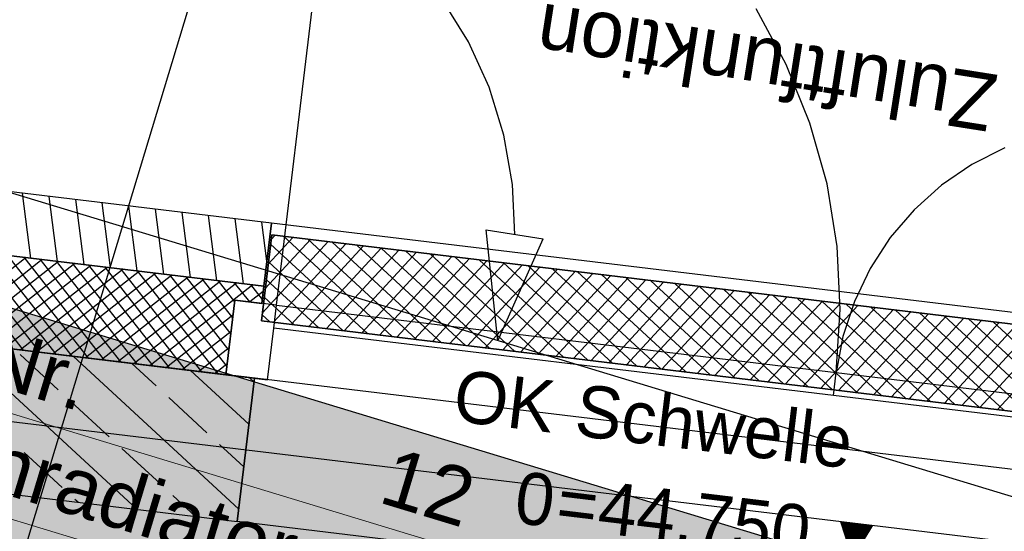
# Model space of a CAD drawing. Extents: x 199 to 1388, y 138 to 979.
# Tile 115 of 155: x 701 to 735, y 770 to 788. Entities that reach past the tile are written whole.
import ezdxf
from ezdxf.lldxf.tags import DXFTag

# ---------------------------------------------------------------- set-up
doc = ezdxf.new("R2010")
doc.units = 0
for name, color, linetype, lineweight, true_color in [('02 Raster Bemaßung-A07ET47FDI', 7, 'Continuous', 25, 0x848484), ('20 Außenwände-A07ET47EDI', 7, 'Continuous', 25, 0x848484), ('20 Dach Stb-Decke-A07ET47IDI', 7, 'Continuous', 25, 0x848484), ('20 Höhen Schwellen', 7, 'Continuous', 25, 0x848484), ('70 Bodenabläufe+Rinnen', 7, 'Continuous', 25, 0x848484), ('A-0', 7, 'Continuous', 25, 0x848484), ('H_Heizkoerperbeschriftung', 9, 'Continuous', 25, 0x808080), ('UPO_Loop2', 140, 'Continuous', 30, 0x00bfff)]:
    doc.layers.add(name, color=color, linetype=linetype, lineweight=lineweight, true_color=true_color)
doc.layers.add('02 Raster Gebäude-A07ET47NDI', color=7, linetype='Continuous', lineweight=25)
doc.styles.get("Standard").update_dxf_attribs({"font": 'arial.ttf'})
tags = doc.linetypes.add('Raster-A07ET47ODI', pattern=[0.2, 0.1, -0.05, 0, -0.05]).pattern_tags.tags
tags[10:11] = [DXFTag(74, 4), DXFTag(75, 0), DXFTag(340, '0'), DXFTag(46, 1.0), DXFTag(50, 0.0), DXFTag(44, 0.0), DXFTag(45, 0.0)]
tags[8:9] = [DXFTag(74, 4), DXFTag(75, 0), DXFTag(340, '0'), DXFTag(46, 1.0), DXFTag(50, 0.0), DXFTag(44, 0.0), DXFTag(45, 0.0)]
tags[6:7] = [DXFTag(74, 4), DXFTag(75, 0), DXFTag(340, '0'), DXFTag(46, 1.0), DXFTag(50, 0.0), DXFTag(44, 0.0), DXFTag(45, 0.0)]
tags[4:5] = [DXFTag(74, 4), DXFTag(75, 0), DXFTag(340, '0'), DXFTag(46, 1.0), DXFTag(50, 0.0), DXFTag(44, 0.0), DXFTag(45, 0.0)]
tags = doc.linetypes.add('Strichlinie eng-A07ET47GDI', pattern=[0.115, 0.075, -0.04]).pattern_tags.tags
tags[6:7] = [DXFTag(74, 4), DXFTag(75, 0), DXFTag(340, '0'), DXFTag(46, 1.0), DXFTag(50, 0.0), DXFTag(44, 0.0), DXFTag(45, 0.0)]
tags[4:5] = [DXFTag(74, 4), DXFTag(75, 0), DXFTag(340, '0'), DXFTag(46, 1.0), DXFTag(50, 0.0), DXFTag(44, 0.0), DXFTag(45, 0.0)]
tags = doc.linetypes.add('Öffnungslinie Tür Fenster-A07ET47JDI', pattern=[0.115, 0.075, -0.04]).pattern_tags.tags
tags[6:7] = [DXFTag(74, 4), DXFTag(75, 0), DXFTag(340, '0'), DXFTag(46, 1.0), DXFTag(50, 0.0), DXFTag(44, 0.0), DXFTag(45, 0.0)]
tags[4:5] = [DXFTag(74, 4), DXFTag(75, 0), DXFTag(340, '0'), DXFTag(46, 1.0), DXFTag(50, 0.0), DXFTag(44, 0.0), DXFTag(45, 0.0)]

# ---------------------------------------------------------------- blocks, each defined once
blk = doc.blocks.new('Referenz-A07ET47ZDI', base_point=(226.995, 158.1))
at = {"layer": '02 Raster Bemaßung-A07ET47FDI'}
for p, q in [((716.261, 787.275), (715.348, 788.749)), ((716.98, 785.697), (716.261, 787.275)), ((717.492, 784.04), (716.98, 785.697)), ((717.789, 782.332), (717.492, 784.04)), ((717.866, 780.599), (717.789, 782.332)), ((716.878, 780.756), (718.854, 780.443)), ((717.283, 776.913), (716.878, 780.756)), ((717.283, 776.913), (718.854, 780.443))]:
    blk.add_line(p, q, dxfattribs=at)
at = {"layer": '02 Raster Gebäude-A07ET47NDI', "linetype": 'Raster-A07ET47ODI', "ltscale": 56.250004}
for p, q in [((1031.875, 681.538), (302.062, 902.797)), ((308.106, 821.362), (822.292, 759.439)), ((549.598, 270.755), (710.068, 800))]:
    blk.add_line(p, q, dxfattribs=at)
at = {"layer": '20 Außenwände-A07ET47EDI'}
for p, q in [((709.611, 778.146), (711.947, 797.546)), ((727.28, 786.489), (726.235, 788.415)), ((728.103, 784.458), (727.28, 786.489)), ((728.693, 782.348), (728.103, 784.458)), ((709.429, 780.988), (683.675, 784.09)), ((729.044, 780.185), (728.693, 782.348)), ((709.166, 778.804), (683.412, 781.905)), ((701.092, 779.776), (700.802, 782.027)), ((702.013, 779.665), (701.724, 781.916)), ((702.935, 779.554), (702.646, 781.805)), ((703.856, 779.443), (703.567, 781.694)), ((704.778, 779.332), (704.489, 781.583)), ((705.7, 779.221), (705.411, 781.472)), ((706.621, 779.11), (706.332, 781.361)), ((707.543, 778.999), (707.254, 781.25)), ((708.465, 778.888), (708.176, 781.139)), ((709.271, 779.675), (709.097, 781.028)), ((709.429, 780.988), (709.166, 778.804)), ((739.532, 777.363), (709.429, 780.988)), ((698.035, 780.144), (700.829, 776.585)), ((698.596, 780.077), (701.391, 776.517)), ((699.158, 780.009), (701.953, 776.449)), ((729.15, 777.996), (729.044, 780.185)), ((700.927, 779.796), (697.367, 777.002)), ((701.489, 779.728), (697.929, 776.934)), ((702.05, 779.661), (698.491, 776.866)), ((699.72, 779.941), (702.514, 776.382)), ((700.281, 779.874), (703.076, 776.314)), ((700.843, 779.806), (703.637, 776.247)), ((701.405, 779.739), (704.199, 776.179)), ((701.966, 779.671), (704.761, 776.111)), ((702.612, 779.593), (699.052, 776.799)), ((703.173, 779.526), (699.614, 776.731)), ((703.735, 779.458), (700.175, 776.663)), ((704.297, 779.39), (700.737, 776.596)), ((704.858, 779.323), (701.299, 776.528)), ((702.528, 779.603), (705.322, 776.044)), ((703.089, 779.536), (705.884, 775.976)), ((703.651, 779.468), (706.446, 775.908)), ((704.213, 779.4), (707.007, 775.841)), ((704.774, 779.333), (707.569, 775.773)), ((705.42, 779.255), (701.86, 776.461)), ((705.982, 779.187), (702.422, 776.393)), ((706.543, 779.12), (702.984, 776.325)), ((707.105, 779.052), (703.545, 776.258)), ((707.666, 778.984), (704.107, 776.19)), ((705.336, 779.265), (707.884, 776.019)), ((705.898, 779.197), (707.952, 776.581)), ((706.459, 779.13), (708.019, 777.143)), ((707.021, 779.062), (708.087, 777.704)), ((707.582, 778.995), (708.155, 778.266)), ((707.85, 775.739), (683.03, 778.728)), ((708.228, 778.917), (704.668, 776.122)), ((708.79, 778.849), (705.23, 776.055)), ((708.144, 778.927), (708.668, 778.26)), ((708.706, 778.859), (709.111, 778.343)), ((709.166, 778.804), (709.094, 778.208)), ((708.161, 778.321), (707.85, 775.739)), ((709.611, 778.146), (708.161, 778.321)), ((709.094, 778.208), (708.161, 778.321)), ((709.144, 778.619), (708.684, 778.258)), ((709.515, 777.352), (709.611, 778.146)), ((709.611, 778.146), (729.01, 775.81)), ((729.01, 775.81), (729.15, 777.996)), ((708.098, 777.798), (705.792, 775.987)), ((709.3, 775.565), (709.515, 777.352)), ((728.915, 775.015), (709.515, 777.352)), ((708.031, 777.236), (706.353, 775.919)), ((704.764, 771.075), (698.482, 776.867)), ((707.963, 776.675), (706.915, 775.852)), ((702.041, 775.218), (700.717, 776.438)), ((708.297, 771.082), (702.554, 776.377)), ((705.432, 775.356), (704.59, 776.132)), ((707.895, 776.113), (707.477, 775.784)), ((708.65, 774.02), (706.626, 775.887)), ((707.85, 775.739), (708.843, 775.62)), ((707.85, 775.739), (709.3, 775.565)), ((708.843, 775.62), (708.245, 770.656)), ((708.823, 775.493), (708.662, 775.641)), ((728.915, 775.015), (729.01, 775.81)), ((729.01, 775.81), (738.681, 774.645)), ((707.196, 773.729), (705.873, 774.949)), ((738.585, 773.851), (728.915, 775.015)), ((703.805, 773.591), (702.482, 774.811)), ((682.432, 773.764), (708.245, 770.656)), ((705.569, 771.964), (704.246, 773.184)), ((708.474, 772.551), (707.637, 773.322)), ((702.178, 771.827), (700.855, 773.047)), ((706.8, 770.83), (706.01, 771.557)), ((702.728, 771.32), (702.619, 771.42)), ((738.229, 767.045), (708.245, 770.656))]:
    blk.add_line(p, q, dxfattribs=at)
at = {"layer": '20 Außenwände-A07ET47EDI', "linetype": 'Strichlinie eng-A07ET47GDI', "ltscale": 40.625}
for p, q in [((734.854, 783.602), (733.718, 783.026)), ((733.718, 783.026), (732.666, 782.306)), ((732.666, 782.306), (731.718, 781.456)), ((731.718, 781.456), (730.888, 780.489)), ((730.888, 780.489), (730.192, 779.422)), ((730.192, 779.422), (729.641, 778.273)), ((729.641, 778.273), (729.245, 777.062)), ((729.245, 777.062), (729.01, 775.81))]:
    blk.add_line(p, q, dxfattribs=at)
at = {"layer": '20 Dach Stb-Decke-A07ET47IDI', "linetype": 'Öffnungslinie Tür Fenster-A07ET47JDI', "ltscale": 56.250004}
blk.add_line((744.219, 771.359), (464.414, 805.056), dxfattribs=at)
at = {"layer": '70 Bodenabläufe+Rinnen'}
for p, q in [((709.082, 777.605), (709.441, 780.584)), ((711.396, 780.348), (709.115, 777.874)), ((710.784, 780.422), (709.217, 778.723)), ((710.172, 780.496), (709.319, 779.571)), ((709.56, 780.569), (709.421, 780.419)), ((709.441, 780.584), (739.424, 776.973)), ((713.615, 777.059), (709.846, 780.535)), ((714.464, 776.957), (710.694, 780.433)), ((715.312, 776.855), (711.543, 780.331)), ((712.767, 777.162), (709.402, 780.264)), ((712.008, 780.275), (709.5, 777.555)), ((712.62, 780.201), (710.112, 777.481)), ((713.232, 780.127), (710.725, 777.408)), ((713.845, 780.053), (711.337, 777.334)), ((716.16, 776.753), (712.391, 780.228)), ((717.009, 776.651), (713.239, 780.126)), ((717.857, 776.549), (714.088, 780.024)), ((711.918, 777.264), (709.329, 779.652)), ((714.457, 779.98), (711.949, 777.26)), ((715.069, 779.906), (712.561, 777.186)), ((715.681, 779.832), (713.173, 777.113)), ((716.293, 779.759), (713.785, 777.039)), ((716.905, 779.685), (714.397, 776.965)), ((718.706, 776.446), (714.936, 779.922)), ((719.554, 776.344), (715.785, 779.82)), ((720.402, 776.242), (716.633, 779.718)), ((717.517, 779.611), (715.01, 776.891)), ((718.13, 779.537), (715.622, 776.818)), ((718.742, 779.464), (716.234, 776.744)), ((719.354, 779.39), (716.846, 776.67)), ((719.966, 779.316), (717.458, 776.597)), ((721.251, 776.14), (717.481, 779.615)), ((722.099, 776.038), (718.33, 779.513)), ((722.947, 775.936), (719.178, 779.411)), ((723.796, 775.833), (720.027, 779.309)), ((711.07, 777.366), (709.255, 779.04)), ((720.578, 779.243), (718.07, 776.523)), ((721.19, 779.169), (718.682, 776.449)), ((721.802, 779.095), (719.295, 776.375)), ((722.415, 779.021), (719.907, 776.302)), ((724.644, 775.731), (720.875, 779.207)), ((725.493, 775.629), (721.723, 779.105)), ((726.341, 775.527), (722.572, 779.002)), ((723.027, 778.948), (720.519, 776.228)), ((723.639, 778.874), (721.131, 776.154)), ((724.251, 778.8), (721.743, 776.081)), ((724.863, 778.727), (722.355, 776.007)), ((725.475, 778.653), (722.967, 775.933)), ((727.189, 775.425), (723.42, 778.9)), ((728.038, 775.323), (724.269, 778.798)), ((728.886, 775.22), (725.117, 778.696)), ((710.222, 777.468), (709.181, 778.427)), ((726.087, 778.579), (723.58, 775.859)), ((726.7, 778.505), (724.192, 775.786)), ((727.312, 778.432), (724.804, 775.712)), ((727.924, 778.358), (725.416, 775.638)), ((729.735, 775.118), (725.965, 778.594)), ((728.536, 778.284), (726.028, 775.565)), ((730.583, 775.016), (726.814, 778.492)), ((731.431, 774.914), (727.662, 778.389)), ((732.28, 774.812), (728.51, 778.287)), ((729.148, 778.21), (726.64, 775.491)), ((729.76, 778.137), (727.252, 775.417)), ((730.372, 778.063), (727.865, 775.343)), ((730.985, 777.989), (728.477, 775.27)), ((733.128, 774.709), (729.359, 778.185)), ((733.977, 774.607), (730.207, 778.083)), ((734.825, 774.505), (731.056, 777.981)), ((739.066, 773.994), (709.082, 777.605)), ((709.373, 777.57), (709.108, 777.815)), ((731.597, 777.916), (729.089, 775.196)), ((732.209, 777.842), (729.701, 775.122)), ((732.821, 777.768), (730.313, 775.048)), ((733.433, 777.694), (730.925, 774.975)), ((734.045, 777.621), (731.537, 774.901)), ((735.673, 774.403), (731.904, 777.879)), ((736.522, 774.301), (732.752, 777.776)), ((737.37, 774.199), (733.601, 777.674)), ((734.657, 777.547), (732.15, 774.827)), ((735.27, 777.473), (732.762, 774.754)), ((735.882, 777.4), (733.374, 774.68)), ((736.494, 777.326), (733.986, 774.606)), ((738.218, 774.096), (734.449, 777.572)), ((737.106, 777.252), (734.598, 774.532))]:
    blk.add_line(p, q, dxfattribs=at)
at = {"layer": 'A-0', "linetype": 'Continuous', "ltscale": 312.5}
for p, q in [((709.429, 780.988), (683.675, 784.09)), ((683.412, 781.905), (709.166, 778.804)), ((709.166, 778.804), (683.412, 781.905)), ((709.166, 778.804), (709.429, 780.988)), ((709.441, 780.584), (709.082, 777.605)), ((739.424, 776.973), (709.441, 780.584)), ((707.85, 775.739), (683.03, 778.728)), ((683.03, 778.728), (707.85, 775.739)), ((709.094, 778.208), (709.166, 778.804)), ((707.85, 775.739), (708.161, 778.321)), ((708.161, 778.321), (709.094, 778.208)), ((709.082, 777.605), (739.066, 773.994)), ((708.843, 775.62), (707.85, 775.739)), ((708.245, 770.656), (708.843, 775.62)), ((682.432, 773.764), (708.245, 770.656))]:
    blk.add_line(p, q, dxfattribs=at)
at = {"layer": '20 Außenwände-A07ET47EDI', "insert": (734.369, 784.139), "char_height": 2, "attachment_point": 1, "rotation": 171.0566}
blk.add_mtext('{\\fCentury Gothic;Zuluftfunktion}', dxfattribs=at)
at = {"layer": '20 Höhen Schwellen', "attachment_point": 1, "rotation": 353.1376}
for s, insert, char_height in [('{\\fCentury Gothic;OK}', (715.893, 775.931), 1.8), ('{\\fCentury Gothic;Schwelle}', (720.106, 775.424), 1.8), ('{\\fCentury Gothic;0}', (718.015, 772.404), 1.8), ('{\\fCentury Gothic;44.750}', (720.898, 772.057), 1.8), ('{\\fCentury Gothic;=}', (719.46, 772.23), 1.8), ('{\\fCentury Gothic;▼}', (728.766, 770.959), 1.5)]:
    blk.add_mtext(s, dxfattribs=dict(at, insert=insert, char_height=char_height))

msp = doc.modelspace()

# ---------------------------------------------------------------- linework, layer by layer
at = {"layer": 'H_Heizkoerperbeschriftung'}
msp.add_line((693.287, 780.214), (733.69, 767.961), dxfattribs=at)
at = {"layer": 'H_Heizkoerperbeschriftung', "lineweight": 18}
for p, q in [((692.271, 776.864), (732.675, 764.612)), ((691.255, 773.515), (731.659, 761.262))]:
    msp.add_line(p, q, dxfattribs=at)
at = {"layer": 'H_Heizkoerperbeschriftung', "color": 7, "true_color": 0xffffff}
msp.add_solid([(733.69, 767.961), (689.571, 767.961), (693.287, 780.214)], dxfattribs=at)

# ---------------------------------------------------------------- block references
at = {"layer": 'UPO_Loop2', "color": 219, "lineweight": 80, "ltscale": 4000.00006, "true_color": 0x642165}
msp.add_blockref('Referenz-A07ET47ZDI', (226.995, 158.1), dxfattribs=at)

# ---------------------------------------------------------------- texts
at = {"layer": 'H_Heizkoerperbeschriftung', "char_height": 2, "attachment_point": 1, "rotation": 343.13}
for s, insert in [('{\\fArial;Pos. Nr.}', (693.707, 779.302)), ('{\\fArial;Röhrenradiator }', (692.691, 775.953)), ('{\\fArial;12}', (713.668, 773.249)), ('{\\fArial;Einstellwert }', (691.676, 772.604))]:
    msp.add_mtext(s, dxfattribs=dict(at, insert=insert))

doc.saveas('drawing.dxf')
